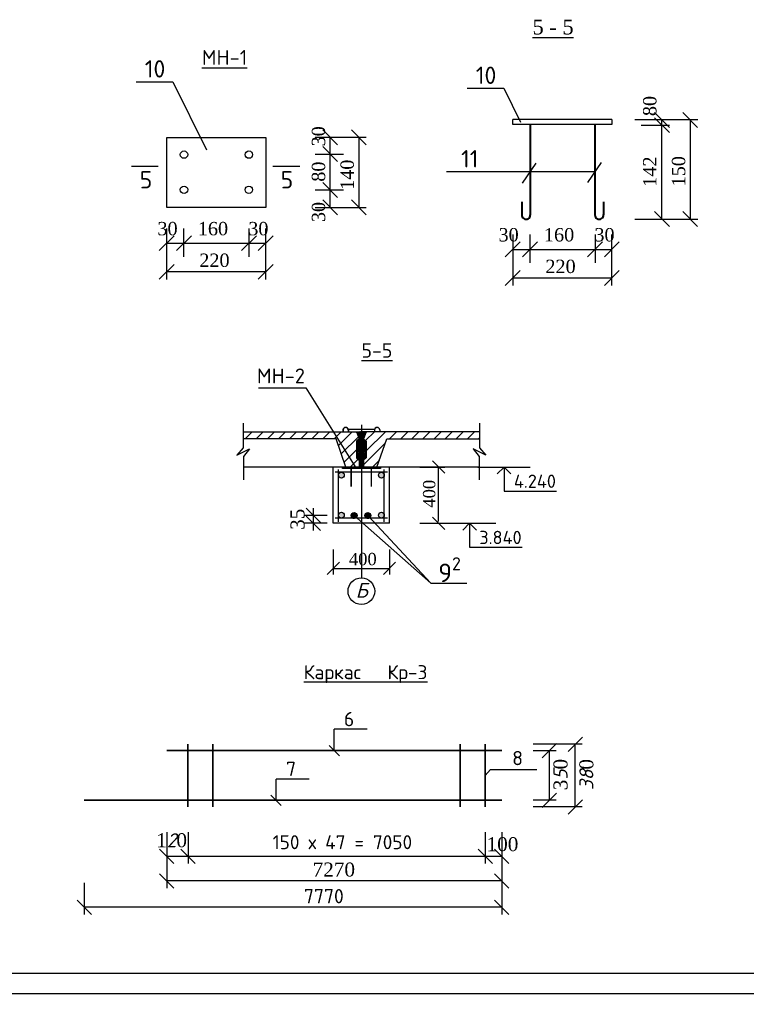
# Model space of a CAD drawing. Header units: millimetres. Extents: x -3143211 to -2549809, y 1060331 to 1341741.
# Tile 89 of 131: x -3095463 to -3077846, y 1202555 to 1226429. Entities that reach past the tile are written whole.
import ezdxf

# ---------------------------------------------------------------- set-up
doc = ezdxf.new("R2010")
doc.units = ezdxf.units.MM
doc.linetypes.add('ACAD_ISO10W100', pattern=[18, 12, -3, 0, -3])
doc.layers.add('Дераза', color=5, linetype='Continuous')
doc.styles.get("Standard").update_dxf_attribs({"font": 'isocpeui.ttf'})

# ---------------------------------------------------------------- blocks, each defined once
blk = doc.blocks.new('_Oblique')
at = {"color": 0, "linetype": 'ByBlock', "lineweight": -2}
blk.add_line((-0.5, -0.5), (0.5, 0.5), dxfattribs=at)

msp = doc.modelspace()

# ---------------------------------------------------------------- hatches: boundary and pattern name
h = msp.add_hatch()
h.set_pattern_fill('ANSI31', color=256, scale=60, style=0)
h.set_pattern_definition([(45, (-4839590, 702985.1), (-134.703842, 134.703842), [])])
h.paths.add_polyline_path([(-3087298.03297, 1216212.50067), (-3087229.87297, 1216263.62067), (-3087298.03297, 1216437.42867), (-3090044.79075, 1216437.42867), (-3090044.79075, 1216267.02867), (-3087792.19297, 1216267.02867), (-3087557.20105, 1215582.02067), (-3087229.87297, 1215582.02067), (-3087229.87297, 1215752.42067), (-3087298.03297, 1215803.54067)])
h.paths.add_polyline_path([(-3086565.11381, 1216267.02867), (-3084312.51604, 1216267.02867), (-3084312.51604, 1216437.42867), (-3087059.27381, 1216437.42867), (-3087127.43381, 1216263.62067), (-3087059.27381, 1216212.50067), (-3087059.27381, 1215803.54067), (-3087127.43381, 1215752.42067), (-3087127.43381, 1215582.02067), (-3086800.10574, 1215582.02067)])
h = msp.add_hatch(color=256)
h.paths.add_polyline_path([(-3087734.35297, 1214422.62157), (-3087734.35297, 1214405.9136, 0.319373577), (-3087679.01324, 1214344.82067), (-3087648.46377, 1214344.82067, 0.3521330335), (-3087592.6316, 1214414.26758, 0.9427893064)])
h.paths.add_polyline_path([(-3086622.66053, 1214414.26758, 1), (-3086764.87435, 1214414.26758, 0.3521330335), (-3086709.04218, 1214344.82067), (-3086678.4927, 1214344.82067, 0.3521330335)])
h.paths.add_polyline_path([(-3086623.15297, 1215378.21976), (-3086623.15297, 1215394.92773, 0.3193735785), (-3086678.4927, 1215456.02067), (-3086709.04218, 1215456.02067, 0.3521330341), (-3086764.87435, 1215386.57375, 0.942789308)])
h.paths.add_polyline_path([(-3087592.6316, 1215386.57375, 0.3521330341), (-3087648.46377, 1215456.02067), (-3087679.01324, 1215456.02067, 0.3193735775), (-3087734.35297, 1215394.92773), (-3087734.35297, 1215378.21976, 0.9427893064)])
h = msp.add_hatch(color=256)
h.paths.add_polyline_path([(-3087178.75297, 1215582.02067), (-3087638.53478, 1215582.02067), (-3087638.53478, 1215546.16317), (-3087178.75297, 1215546.16317)])
h.paths.add_polyline_path([(-3086718.772, 1215582.02067), (-3087178.75297, 1215582.02067), (-3087178.75297, 1215546.16317), (-3086718.97116, 1215546.16317)])
at = {"layer": 'Дераза'}
h = msp.add_hatch(dxfattribs=at)
h.set_pattern_fill('ANGLE', color=0)
h.set_pattern_definition([(0, (-306765.387, -100845.1255), (0, 6.985), [5.08, -1.905]), (90, (-306765.387, -100845.1255), (-6.985, 4e-16), [5.08, -1.905])])
h.paths.add_polyline_path([(-3086996.26735, 1214473.61004), (-3087048.65411, 1214473.61004, 0.3075690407), (-3087093.56764, 1214407.50331, 1), (-3086951.35383, 1214407.50331, 0.3075690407)])
h.paths.add_polyline_path([(-3087338.01511, 1214473.61004), (-3087373.24324, 1214473.61004, 0.2818157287), (-3087424.99557, 1214420.35565), (-3087424.99557, 1214389.08291, 0.4981928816), (-3087321.55628, 1214342.3075), (-3087344.3866, 1214384.12609), (-3087289.32332, 1214430.4044, 0.2423078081)])
h.paths.add_polyline_path([(-3087284.52227, 1214404.71928, 0.09265734), (-3087289.32332, 1214430.4044), (-3087344.3866, 1214384.12609), (-3087321.55628, 1214342.3075, 0.2743582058)])

# ---------------------------------------------------------------- linework, layer by layer
at = {"lineweight": 25}
for p, q in [((-3083504.67873, 1223884.91808), (-3083504.67873, 1224004.91808)), ((-3081104.67873, 1224004.91808), (-3083504.67873, 1224004.91808)), ((-3081104.67873, 1223884.91808), (-3083504.67873, 1223884.91808)), ((-3081104.67873, 1224004.91808), (-3081104.67873, 1223884.91808)), ((-3079020.04112, 1223997.31296), (-3080546.97545, 1223997.31296)), ((-3080395.57039, 1223871.06051), (-3079709.16523, 1223871.06051)), ((-3079892.44108, 1221594.95318), (-3079892.44108, 1223997.31296)), ((-3079207.67202, 1223997.31296), (-3079207.67202, 1221594.95318)), ((-3091896.11372, 1223573.31432), (-3089496.11372, 1223573.31432)), ((-3091896.11372, 1221878.57403), (-3091896.11372, 1223573.31432)), ((-3089496.11372, 1223573.31432), (-3089496.11372, 1221878.57403)), ((-3087058.84349, 1223575.6741), (-3088295.21106, 1223575.6741)), ((-3087936.4927, 1221878.57403), (-3087936.4927, 1223575.6741)), ((-3087241.48768, 1223575.6741), (-3087241.48768, 1221878.57403)), ((-3081515.01449, 1223509.90999), (-3081515.01449, 1221683.87113)), ((-3088295.21106, 1223170.145), (-3087608.8059, 1223170.145)), ((-3092753.42496, 1222876.52526), (-3092103.53777, 1222876.52526)), ((-3089322.81252, 1222876.52526), (-3088672.92533, 1222876.52526)), ((-3082948.50119, 1222950.56532), (-3083277.31372, 1222464.19529)), ((-3081367.52241, 1222963.64813), (-3081696.33495, 1222477.2781)), ((-3081515.01449, 1222742.22859), (-3085117.62902, 1222742.22859)), ((-3087608.8059, 1222299.35669), (-3088295.21106, 1222299.35669)), ((-3089496.11372, 1221878.57403), (-3091896.11372, 1221878.57403)), ((-3088295.21106, 1221878.57403), (-3087058.84349, 1221878.57403)), ((-3080546.97545, 1221594.95318), (-3079020.04112, 1221594.95318)), ((-3091900.95238, 1221368.0945), (-3091900.95238, 1220131.72693)), ((-3091480.16972, 1220681.68934), (-3091480.16972, 1221368.0945)), ((-3089904.1217, 1221368.0945), (-3089904.1217, 1220681.68934)), ((-3089498.5926, 1220131.72693), (-3089498.5926, 1221368.0945)), ((-3083509.51739, 1221219.2784), (-3083509.51739, 1219982.91083)), ((-3083088.73474, 1220532.87324), (-3083088.73474, 1221219.2784)), ((-3081512.68672, 1221219.2784), (-3081512.68672, 1220532.87324)), ((-3081107.15762, 1219982.91083), (-3081107.15762, 1221219.2784)), ((-3091900.95238, 1221009.37614), (-3089498.5926, 1221009.37614)), ((-3083509.51739, 1220860.56004), (-3081107.15762, 1220860.56004)), ((-3089498.5926, 1220314.37112), (-3091900.95238, 1220314.37112)), ((-3081107.15762, 1220165.55502), (-3083509.51739, 1220165.55502))]:
    msp.add_line(p, q, dxfattribs=at)
at = {"lineweight": 40}
for p, q in [((-3083084.07919, 1223884.91808), (-3083084.07919, 1221691.96871)), ((-3081515.30546, 1223884.91808), (-3081515.30546, 1221691.96871)), ((-3083288.3413, 1222009.6639), (-3083288.3413, 1221694.66791)), ((-3081311.04336, 1222009.6639), (-3081311.04336, 1221694.66791))]:
    msp.add_line(p, q, dxfattribs=at)
for p, q in [((-3087626.3653, 1216484.691), (-3087626.3653, 1216437.42867)), ((-3087623.06374, 1216485.23574), (-3087623.06374, 1216437.42867)), ((-3087507.14557, 1216500.65499), (-3086852.70572, 1216500.65499)), ((-3087507.14557, 1216497.35343), (-3086852.70572, 1216497.35343)), ((-3087497.60426, 1216485.23574), (-3087497.60426, 1216437.42867)), ((-3087494.30269, 1216484.691), (-3087494.30269, 1216437.42867)), ((-3087298.03297, 1216437.42867), (-3087178.75297, 1216437.42867)), ((-3087178.75297, 1215582.02067), (-3087178.55381, 1216437.42867)), ((-3087059.27381, 1216437.42867), (-3087178.55381, 1216437.42867)), ((-3086863.20325, 1216484.691), (-3086863.20325, 1216436.5634)), ((-3086859.90168, 1216485.23574), (-3086859.90168, 1216437.42867)), ((-3086734.44221, 1216485.23574), (-3086734.44221, 1216437.42867)), ((-3086731.14064, 1216484.691), (-3086731.14064, 1216437.42867)), ((-3084323.18621, 1215582.02067), (-3090034.12058, 1215582.02067)), ((-3087860.35297, 1214218.82067), (-3087860.35297, 1215582.02067)), ((-3087430.43105, 1215546.16317), (-3087430.43105, 1215109.76824)), ((-3087427.71331, 1215546.16317), (-3087427.71331, 1215109.76824)), ((-3087424.99557, 1215546.16317), (-3087424.99557, 1215109.76824)), ((-3086943.99337, 1215546.16317), (-3086943.99337, 1215109.76824)), ((-3086941.27563, 1215546.16317), (-3086941.27563, 1215109.76824)), ((-3086938.55789, 1215546.16317), (-3086938.55789, 1215109.76824)), ((-3086497.15297, 1214218.82067), (-3086497.15297, 1215582.02067)), ((-3085765.33058, 1215582.02067), (-3085158.62232, 1215582.02067)), ((-3085307.72232, 1214262.02067), (-3085307.72232, 1215582.02067)), ((-3086497.15297, 1214218.82067), (-3087860.35297, 1214218.82067)), ((-3085765.33058, 1214218.82067), (-3085158.62232, 1214218.82067)), ((-3087860.35297, 1213580.08584), (-3087860.35297, 1212973.37758)), ((-3086497.15297, 1213580.08584), (-3086497.15297, 1212973.37758)), ((-3087860.35297, 1213122.47758), (-3086497.15297, 1213122.47758)), ((-3091382.79043, 1207341.99192), (-3091382.79043, 1208861.99192)), ((-3091378.79043, 1207341.99192), (-3091378.79043, 1208861.99192)), ((-3091374.79043, 1207341.99192), (-3091374.79043, 1208861.99192)), ((-3090782.79043, 1207341.99192), (-3090782.79043, 1208861.99192)), ((-3090778.79043, 1207341.99192), (-3090778.79043, 1208861.99192)), ((-3090774.79043, 1207341.99192), (-3090774.79043, 1208861.99192)), ((-3084780.91274, 1207341.99192), (-3084780.91274, 1208861.99192)), ((-3084776.91274, 1207341.99192), (-3084776.91274, 1208861.99192)), ((-3084772.91274, 1207341.99192), (-3084772.91274, 1208861.99192)), ((-3084180.91274, 1207341.99192), (-3084180.91274, 1208861.99192)), ((-3084176.91274, 1207341.99192), (-3084176.91274, 1208861.99192)), ((-3084172.91274, 1207341.99192), (-3084172.91274, 1208861.99192)), ((-3081992.00408, 1207341.99192), (-3081992.00408, 1208861.99192)), ((-3083776.91274, 1208705.86998), (-3091898.79043, 1208705.86998)), ((-3083776.91274, 1208701.86998), (-3091898.79043, 1208701.86998)), ((-3083776.91274, 1208697.86998), (-3091898.79043, 1208697.86998)), ((-3082619.33099, 1207501.99192), (-3082619.33099, 1208701.86998)), ((-3083776.91274, 1207505.99192), (-3093898.79043, 1207505.99192)), ((-3083776.91274, 1207501.99192), (-3093898.79043, 1207501.99192)), ((-3083776.91274, 1207497.99192), (-3093898.79043, 1207497.99192)), ((-3057296.73173, 1202804.62022), (-3116696.73173, 1202804.62022))]:
    msp.add_line(p, q)
at = {"color": 7, "linetype": 'ACAD_ISO10W100'}
msp.add_line((-3087178.75297, 1216604.42067), (-3087178.75297, 1212893.85473), dxfattribs=at)
at = {"color": 7, "linetype": 'ByBlock'}
for p, q in [((-3086547.73934, 1215456.02067), (-3087814.75024, 1215456.02067)), ((-3087734.35297, 1214256.40815), (-3087734.35297, 1215519.86557)), ((-3086623.15297, 1214256.40815), (-3086623.15297, 1215519.86557)), ((-3088346.69581, 1214581.41324), (-3088346.69581, 1214045.07567)), ((-3088005.71005, 1214407.66824), (-3088571.69581, 1214407.66824)), ((-3086547.73934, 1214344.82067), (-3087814.75024, 1214344.82067)), ((-3088005.71005, 1214218.82067), (-3088571.69581, 1214218.82067)), ((-3087837.85158, 1208697.86998), (-3087837.85158, 1209225.39364)), ((-3087036.3244, 1209225.39364), (-3087837.85158, 1209225.39364)), ((-3081828.17875, 1208861.99192), (-3083016.38075, 1208861.99192)), ((-3082455.50566, 1208701.86998), (-3083016.38075, 1208701.86998)), ((-3084176.91274, 1208101.99192), (-3084044.44698, 1208251.53725)), ((-3084044.44698, 1208251.53725), (-3082922.39909, 1208251.53725)), ((-3089245.12815, 1207489.99192), (-3089245.12815, 1208017.51558)), ((-3088443.60096, 1208017.51558), (-3089245.12815, 1208017.51558)), ((-3082455.50566, 1207501.99192), (-3083016.38075, 1207501.99192)), ((-3081828.17875, 1207341.99192), (-3083016.38075, 1207341.99192)), ((-3091898.79043, 1206729.32073), (-3091898.79043, 1205964.86258)), ((-3091378.79043, 1206729.32073), (-3091378.79043, 1205964.86258)), ((-3084176.91274, 1206729.32073), (-3084176.91274, 1205964.86258)), ((-3083776.91274, 1206729.32073), (-3083776.91274, 1205964.86258)), ((-3083776.91274, 1206138.60758), (-3091898.79043, 1206138.60758)), ((-3091898.79043, 1206138.60758), (-3091898.79043, 1205374.14942)), ((-3083776.91274, 1206138.60758), (-3083776.91274, 1205374.14942)), ((-3093898.79043, 1205497.50904), (-3093898.79043, 1204733.05089)), ((-3083776.91274, 1205547.89442), (-3091898.79043, 1205547.89442)), ((-3083776.91274, 1205497.50904), (-3083776.91274, 1204733.05089)), ((-3083776.91274, 1204906.79589), (-3093898.79043, 1204906.79589))]:
    msp.add_line(p, q, dxfattribs=at)
at = {"color": 7}
for p, q in [((-3084357.34526, 1215582.02067), (-3083083.36848, 1215582.02067)), ((-3083720.35687, 1215582.02067), (-3083885.98655, 1215414.89249)), ((-3083720.35687, 1215582.02067), (-3083720.35687, 1214998.30188)), ((-3083720.35687, 1215582.02067), (-3083554.72718, 1215414.89249)), ((-3083720.35687, 1214998.30188), (-3082446.38009, 1214998.30188)), ((-3085192.78137, 1214218.82067), (-3083918.8046, 1214218.82067)), ((-3084555.79298, 1214218.82067), (-3084721.42267, 1214051.69249)), ((-3084555.79298, 1214218.82067), (-3084555.79298, 1213635.10188)), ((-3084555.79298, 1214218.82067), (-3084390.1633, 1214051.69249)), ((-3084555.79298, 1213635.10188), (-3083281.81621, 1213635.10188))]:
    msp.add_line(p, q, dxfattribs=at)
at = {"color": 0}
msp.add_line((-3057796.73173, 1203304.62022), (-3114696.73173, 1203304.62022), dxfattribs=at)
at = {"color": 7}
for points in [[(-3092636.24397, 1224921.39447), (-3091750.24722, 1224921.39447), (-3090936.23737, 1223271.40099)], [(-3084610.70909, 1224765.8401), (-3083724.71234, 1224765.8401), (-3083317.70742, 1223940.84336)]]:
    msp.add_lwpolyline(points, dxfattribs=at)
for points in [[(-3089669.02918, 1217502.86585), (-3088525.98867, 1217502.86585), (-3087309.26905, 1215564.86114)], [(-3090044.79075, 1216646.06669), (-3090044.79075, 1216044.82932), (-3090196.6618, 1215867.40124), (-3089891.96948, 1216020.84601), (-3090034.12058, 1215840.30974), (-3090034.12058, 1215273.32002)], [(-3084312.51604, 1216646.06669), (-3084312.51604, 1216044.82932), (-3084160.64499, 1215867.40124), (-3084465.3373, 1216020.84601), (-3084323.18621, 1215840.30974), (-3084323.18621, 1215273.32002)], [(-3090044.79075, 1216437.42867), (-3087298.03297, 1216437.42867), (-3087229.87297, 1216263.62067), (-3087298.03297, 1216212.50067), (-3087298.03297, 1215803.54067), (-3087229.87297, 1215752.42067), (-3087229.87297, 1215582.02067), (-3087557.20105, 1215582.02067), (-3087792.19297, 1216267.02867), (-3090044.79075, 1216267.02867)], [(-3084312.51604, 1216437.42867), (-3087059.27381, 1216437.42867), (-3087127.43381, 1216263.62067), (-3087059.27381, 1216212.50067), (-3087059.27381, 1215803.54067), (-3087127.43381, 1215752.42067), (-3087127.43381, 1215582.02067), (-3086800.10574, 1215582.02067), (-3086565.11381, 1216267.02867), (-3084312.51604, 1216267.02867)], [(-3087355.62918, 1214404.71928), (-3085497.64233, 1212768.5885), (-3084622.69105, 1212768.5885)], [(-3087022.46073, 1214407.50331), (-3085497.64233, 1212768.5885), (-3084622.69105, 1212768.5885)]]:
    msp.add_lwpolyline(points)
msp.add_lwpolyline([(-3087638.53478, 1215582.02067), (-3086718.772, 1215582.02067), (-3086718.97116, 1215546.16317), (-3087638.53478, 1215546.16317)], close=True)
at = {"color": 0}
msp.add_lwpolyline([(-3116696.73173, 1160804.62022), (-3057296.73173, 1160804.62022), (-3057296.73173, 1202804.62022), (-3116696.73173, 1202804.62022)], close=True, dxfattribs=at)
at = {"lineweight": 25}
for centre in [(-3091478.71486, 1223156.91859), (-3089905.57656, 1223156.91859), (-3091478.71486, 1222305.64279), (-3089905.57656, 1222305.64279)]:
    msp.add_circle(centre, 89.61927, dxfattribs=at)
at = {"color": 7, "linetype": 'ByBlock'}
for centre in [(-3087663.7385, 1215386.57375), (-3086693.76744, 1215386.57375), (-3087663.7385, 1214414.26758), (-3086693.76744, 1214414.26758), (-3087355.62918, 1214404.71928), (-3087022.46073, 1214407.50331)]:
    msp.add_circle(centre, 71.10691, dxfattribs=at)
msp.add_circle((-3087178.75297, 1212570.90462), 322.95011)
at = {"lineweight": 40}
for centre, start, end in [((-3083186.50121, 1221690.70909), 173.17213288, 3.05206958), ((-3081412.88344, 1221690.70909), 176.94793042, 6.82786712)]:
    msp.add_arc(centre, 102.56751, start, end, dxfattribs=at)
for centre, radius, start, end in [((-3087560.334, 1216475.18574), 66.71194, 8.19150563, 171.80849437), ((-3087560.334, 1216476.20574), 63.37634, 8.19150563, 171.80849437), ((-3087507.14557, 1216499.00421), 1.65078, 90, 270), ((-3086797.17195, 1216475.18574), 66.71194, 8.19150563, 171.80849437), ((-3086797.17195, 1216476.20574), 63.37634, 8.19150563, 171.80849437), ((-3086852.70572, 1216499.00421), 1.65078, 270, 90)]:
    msp.add_arc(centre, radius, start, end)
for p in [(-3087293.69864, 1216426.37613), (-3087272.61952, 1216426.37613), (-3087254.55404, 1216405.07639), (-3087250.84649, 1216426.37613), (-3087232.31721, 1216422.67287), (-3087223.05258, 1216397.66802), (-3087209.61942, 1216431.93194), (-3087203.13474, 1216421.28299), (-3087189.23778, 1216422.20835), (-3087189.23778, 1216396.74267), (-3087168.06901, 1216422.20835), (-3087168.06901, 1216396.74267), (-3087154.17205, 1216421.28299), (-3087147.68737, 1216431.93194), (-3087134.25421, 1216397.66802), (-3087124.98957, 1216422.67287), (-3087106.4603, 1216426.37613), (-3087102.75275, 1216405.07639), (-3087084.68727, 1216426.37613), (-3087063.60814, 1216426.37613), (-3087282.55723, 1216203.83761), (-3087275.17323, 1216187.23469), (-3087275.17323, 1216162.1432), (-3087266.59581, 1216383.31581), (-3087260.77571, 1216192.39971), (-3087258.19089, 1216224.5014), (-3087257.82325, 1216156.97634), (-3087251.77408, 1216356.92293), (-3087251.17737, 1216185.38951), (-3087248.2249, 1216204.20812), (-3087242.50944, 1216385.16652), (-3087242.50944, 1216316.176), (-3087238.99703, 1216163.24921), (-3087233.94333, 1216242.76332), (-3087232.31721, 1216300.43392), (-3087231.61303, 1216208.63581), (-3087230.46485, 1216331.45541), (-3087229.39868, 1216188.70936), (-3087224.96715, 1216224.5014), (-3087224.44397, 1216356.92293), (-3087223.98017, 1216287.93242), (-3087215.17933, 1216385.16652), (-3087214.82017, 1216210.32799), (-3087213.32414, 1216259.22431), (-3087212.39937, 1216300.43392), (-3087209.61942, 1216316.176), (-3087208.23085, 1216331.45541), (-3087205.54988, 1216246.52742), (-3087204.5233, 1216287.93242), (-3087202.818, 1216174.31844), (-3087200.60365, 1216192.39971), (-3087197.57482, 1216371.73966), (-3087196.56804, 1216266.22161), (-3087195.80447, 1216220.07371), (-3087192.47871, 1216361.09071), (-3087190.26718, 1216162.88054), (-3087187.58621, 1216238.12918), (-3087185.99403, 1216326.8268), (-3087185.99403, 1216293.48823), (-3087171.31276, 1216326.8268), (-3087171.31276, 1216293.48823), (-3087169.72058, 1216238.12918), (-3087167.0396, 1216162.88054), (-3087164.82808, 1216361.09071), (-3087161.50231, 1216220.07371), (-3087160.73874, 1216266.22161), (-3087159.73196, 1216371.73966), (-3087156.70314, 1216192.39971), (-3087154.48879, 1216174.31844), (-3087152.78349, 1216287.93242), (-3087151.75691, 1216246.52742), (-3087149.07593, 1216331.45541), (-3087147.68737, 1216316.176), (-3087144.90741, 1216300.43392), (-3087143.98265, 1216259.22431), (-3087142.48662, 1216210.32799), (-3087142.12746, 1216385.16652), (-3087133.32662, 1216287.93242), (-3087132.86282, 1216356.92293), (-3087132.33963, 1216224.5014), (-3087127.9081, 1216188.70936), (-3087126.84194, 1216331.45541), (-3087125.69375, 1216208.63581), (-3087124.98957, 1216300.43392), (-3087123.36346, 1216242.76332), (-3087118.30976, 1216163.24921), (-3087114.79734, 1216385.16652), (-3087114.79734, 1216316.176), (-3087109.08189, 1216204.20812), (-3087106.12942, 1216185.38951), (-3087105.5327, 1216356.92293), (-3087099.48354, 1216156.97634), (-3087099.1159, 1216224.5014), (-3087096.53107, 1216192.39971), (-3087090.71098, 1216383.31581), (-3087082.13356, 1216187.23469), (-3087082.13356, 1216162.1432), (-3087074.74956, 1216203.83761), (-3087285.13922, 1216115.6506), (-3087283.99669, 1216005.09287), (-3087282.65338, 1216045.35316), (-3087277.34233, 1215945.59), (-3087276.64946, 1216143.69326), (-3087274.06464, 1216098.30665), (-3087274.06464, 1216086.13142), (-3087274.06464, 1216065.8363), (-3087269.63311, 1215927.58245), (-3087268.55563, 1215970.20037), (-3087262.25195, 1216128.93367), (-3087261.8843, 1216023.03405), (-3087261.27627, 1215996.22642), (-3087256.61568, 1216078.8097), (-3087254.07893, 1216051.83801), (-3087250.43925, 1216143.69326), (-3087249.09593, 1216032.19358), (-3087245.7334, 1216005.09287), (-3087245.7334, 1215978.25206), (-3087244.53432, 1216110.11506), (-3087242.31714, 1216126.35116), (-3087240.47326, 1216095.35547), (-3087237.67351, 1215929.22671), (-3087236.04173, 1216068.05015), (-3087236.04173, 1216062.14594), (-3087235.66278, 1215954.76797), (-3087234.99253, 1216044.68218), (-3087227.60571, 1216011.80261), (-3087222.57464, 1216109.70953), (-3087221.56503, 1216034.61573), (-3087219.06222, 1216144.06193), (-3087215.73928, 1216126.71983), (-3087215.52435, 1215987.6457), (-3087213.18274, 1215942.97246), (-3087212.04587, 1216084.65491), (-3087211.67822, 1216062.14594), (-3087204.78348, 1215967.51647), (-3087202.818, 1216154.02516), (-3087199.86553, 1216112.69757), (-3087198.44303, 1216048.51816), (-3087196.54259, 1216124.50598), (-3087195.3831, 1216021.19625), (-3087195.3831, 1215935.97885), (-3087195.13423, 1216099.29468), (-3087191.79998, 1215993.18308), (-3087188.05283, 1216081.33322), (-3087186.94424, 1216142.95593), (-3087170.36254, 1216142.95593), (-3087169.25395, 1216081.33322), (-3087165.50681, 1215993.18308), (-3087162.17256, 1216099.29468), (-3087161.92369, 1216021.19625), (-3087161.92369, 1215935.97885), (-3087160.7642, 1216124.50598), (-3087158.86376, 1216048.51816), (-3087157.44126, 1216112.69757), (-3087154.48879, 1216154.02516), (-3087152.52331, 1215967.51647), (-3087145.62856, 1216062.14594), (-3087145.26092, 1216084.65491), (-3087144.12405, 1215942.97246), (-3087141.78244, 1215987.6457), (-3087141.56751, 1216126.71983), (-3087138.24457, 1216144.06193), (-3087135.74176, 1216034.61573), (-3087134.73215, 1216109.70953), (-3087129.70108, 1216011.80261), (-3087122.31426, 1216044.68218), (-3087121.64401, 1215954.76797), (-3087121.26505, 1216068.05015), (-3087121.26505, 1216062.14594), (-3087119.63328, 1215929.22671), (-3087116.83353, 1216095.35547), (-3087114.98965, 1216126.35116), (-3087112.77247, 1216110.11506), (-3087111.57338, 1216005.09287), (-3087111.57338, 1215978.25206), (-3087108.21085, 1216032.19358), (-3087106.86754, 1216143.69326), (-3087103.22786, 1216051.83801), (-3087100.69111, 1216078.8097), (-3087096.03051, 1215996.22642), (-3087095.42249, 1216023.03405), (-3087095.05484, 1216128.93367), (-3087088.75115, 1215970.20037), (-3087087.67367, 1215927.58245), (-3087083.24215, 1216098.30665), (-3087083.24215, 1216086.13142), (-3087083.24215, 1216065.8363), (-3087080.65732, 1216143.69326), (-3087079.96446, 1215945.59), (-3087074.65341, 1216045.35316), (-3087073.31009, 1216005.09287), (-3087072.16757, 1216115.6506), (-3087284.17203, 1215835.25162), (-3087277.34233, 1215904.99422), (-3087273.9091, 1215875.43265), (-3087273.05503, 1215853.20571), (-3087270.87745, 1215812.3703), (-3087261.64957, 1215788.31293), (-3087252.52634, 1215896.80612), (-3087250.81538, 1215859.18918), (-3087250.81538, 1215829.26816), (-3087242.26341, 1215790.7959), (-3087235.15373, 1215860.9385), (-3087234.52308, 1215896.8135), (-3087229.55988, 1215808.76105), (-3087228.35797, 1215768.26666), (-3087226.01353, 1215835.25162), (-3087220.17929, 1215730.80824), (-3087218.31562, 1215882.27327), (-3087216.72909, 1215705.14348), (-3087215.9627, 1215694.80052), (-3087214.85128, 1215914.50768), (-3087208.90675, 1215855.76979), (-3087208.90675, 1215816.44407), (-3087202.06291, 1215754.88957), (-3087201.40115, 1215720.84869), (-3087200.94468, 1215682.2216), (-3087199.87684, 1215785.90738), (-3087194.15174, 1215681.01053), (-3087192.97078, 1215736.93548), (-3087192.20439, 1215705.14348), (-3087190.01266, 1215897.06051), (-3087167.29413, 1215897.06051), (-3087165.1024, 1215705.14348), (-3087164.336, 1215736.93548), (-3087163.15504, 1215681.01053), (-3087157.42995, 1215785.90738), (-3087156.36211, 1215682.2216), (-3087155.90564, 1215720.84869), (-3087155.24388, 1215754.88957), (-3087148.40003, 1215855.76979), (-3087148.40003, 1215816.44407), (-3087142.45551, 1215914.50768), (-3087141.34409, 1215694.80052), (-3087140.57769, 1215705.14348), (-3087138.99117, 1215882.27327), (-3087137.12749, 1215730.80824), (-3087131.29326, 1215835.25162), (-3087128.94882, 1215768.26666), (-3087127.74691, 1215808.76105), (-3087122.78371, 1215896.8135), (-3087122.15306, 1215860.9385), (-3087115.04338, 1215790.7959), (-3087106.49141, 1215859.18918), (-3087106.49141, 1215829.26816), (-3087104.78045, 1215896.80612), (-3087095.65721, 1215788.31293), (-3087086.42934, 1215812.3703), (-3087084.25175, 1215853.20571), (-3087083.39769, 1215875.43265), (-3087079.96446, 1215904.99422), (-3087073.13475, 1215835.25162), (-3087223.65944, 1215628.53261), (-3087223.65944, 1215606.6983), (-3087220.20924, 1215590.99493), (-3087215.61086, 1215643.471), (-3087211.77887, 1215676.03168), (-3087209.47968, 1215620.87171), (-3087208.71329, 1215597.889), (-3087204.8813, 1215654.9642), (-3087202.58211, 1215618.1915), (-3087200.28292, 1215635.04512), (-3087194.91814, 1215609.76377), (-3087190.31976, 1215587.16263), (-3087189.16875, 1215662.24169), (-3087189.16875, 1215621.25512), (-3087185.33676, 1215599.0374), (-3087184.57037, 1215644.62124), (-3087172.73642, 1215644.62124), (-3087171.97002, 1215599.0374), (-3087168.13804, 1215662.24169), (-3087168.13804, 1215621.25512), (-3087166.98703, 1215587.16263), (-3087162.38865, 1215609.76377), (-3087157.02387, 1215635.04512), (-3087154.72468, 1215618.1915), (-3087152.42549, 1215654.9642), (-3087148.5935, 1215597.889), (-3087147.8271, 1215620.87171), (-3087145.52791, 1215676.03168), (-3087141.69593, 1215643.471), (-3087137.09755, 1215590.99493), (-3087133.64734, 1215628.53261), (-3087133.64734, 1215606.6983)]:
    msp.add_point(p)

# ---------------------------------------------------------------- block references
at = {"color": 7, "xscale": 360.0000000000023, "yscale": 360.0000000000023, "zscale": 360.0000000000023, "rotation": 90}
for p in [(-3079892.44108, 1223997.31296), (-3079892.44108, 1223871.06051), (-3079207.67202, 1223997.31296), (-3087936.4927, 1223575.6741), (-3087241.48768, 1223575.6741), (-3087936.4927, 1223170.145), (-3087936.4927, 1222299.35669), (-3087936.4927, 1221878.57403), (-3087241.48768, 1221878.57403), (-3079892.44108, 1221594.95318), (-3079207.67202, 1221594.95318)]:
    msp.add_blockref('_Oblique', p, dxfattribs=at)
at = {"color": 7, "xscale": 359.9999999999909, "yscale": 359.9999999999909, "zscale": 359.9999999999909}
for p in [(-3091900.95238, 1221009.37614), (-3091480.16972, 1221009.37614), (-3089904.1217, 1221009.37614), (-3089498.5926, 1221009.37614), (-3083509.51739, 1220860.56004), (-3083088.73474, 1220860.56004), (-3081512.68672, 1220860.56004), (-3081107.15762, 1220860.56004), (-3091900.95238, 1220314.37112), (-3089498.5926, 1220314.37112), (-3083509.51739, 1220165.55502), (-3081107.15762, 1220165.55502)]:
    msp.add_blockref('_Oblique', p, dxfattribs=at)
for p, xscale, yscale, zscale, rotation in [((-3085307.72232, 1215582.02067), 298.1999999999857, 298.1999999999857, 298.1999999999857, 90), ((-3085307.72232, 1214218.82067), 298.1999999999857, 298.1999999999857, 298.1999999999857, 90), ((-3087837.85158, 1208705.86998), -250, 250, 250, 180), ((-3089245.12815, 1207497.99192), -250, 250, 250, 180)]:
    msp.add_blockref('_Oblique', p, dxfattribs=dict(xscale=xscale, yscale=yscale, zscale=zscale, rotation=rotation))
at = {"color": 7, "linetype": 'ByBlock'}
for p, xscale, yscale, zscale, rotation in [((-3088346.69581, 1214407.66824), 347.4899999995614, 347.4899999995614, 347.4899999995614, 270), ((-3088346.69581, 1214218.82067), 347.4899999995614, 347.4899999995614, 347.4899999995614, 270), ((-3081992.00408, 1208861.99192), -347.4899999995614, 347.4900000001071, 347.49, 90), ((-3082619.33099, 1208701.86998), -347.4899999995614, 347.4900000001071, 347.49, 90), ((-3082619.33099, 1207501.99192), -347.4899999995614, 347.4900000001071, 347.49, 90), ((-3081992.00408, 1207341.99192), -347.4899999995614, 347.4900000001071, 347.49, 90), ((-3091898.79043, 1206138.60758), -347.4899999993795, 347.4899999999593, 347.49, 180), ((-3091378.79043, 1206138.60758), -347.4899999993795, 347.4899999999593, 347.49, 180), ((-3084176.91274, 1206138.60758), -347.4899999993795, 347.4899999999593, 347.49, 180), ((-3083776.91274, 1206138.60758), -347.4899999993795, 347.4899999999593, 347.49, 180), ((-3091898.79043, 1205547.89442), -347.4899999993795, 347.4899999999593, 347.49, 180), ((-3083776.91274, 1205547.89442), -347.4899999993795, 347.4899999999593, 347.49, 180), ((-3093898.79043, 1204906.79589), -347.4899999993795, 347.4899999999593, 347.49, 180), ((-3083776.91274, 1204906.79589), -347.4899999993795, 347.4899999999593, 347.49, 180)]:
    msp.add_blockref('_Oblique', p, dxfattribs=dict(at, xscale=xscale, yscale=yscale, zscale=zscale, rotation=rotation))
at = {"xscale": 298.1999999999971, "yscale": 298.1999999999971, "zscale": 298.1999999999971}
for p in [(-3087860.35297, 1213122.47758), (-3086497.15297, 1213122.47758)]:
    msp.add_blockref('_Oblique', p, dxfattribs=at)

# ---------------------------------------------------------------- texts
at = {"ltscale": 0.008, "attachment_point": 5}
for s, insert, char_height in [('{\\fTimes New Roman|b0|i0|c204|p18;\\L5\\fTimes New Roman|b0|i0|c238|p18; - \\fTimes New Roman|b0|i0|c204|p18;5}', (-3082531.38635, 1226248.90892), 360), ('{\\fISOCPEUR|b0|i0|c204|p34;10}', (-3092180.81334, 1225236.44458), 420), ('{\\fISOCPEUR|b0|i0|c204|p34;10}', (-3084155.27846, 1225080.89021), 420), ('{\\fISOCPEUR|b0|i0|c204|p34;11}', (-3084552.24137, 1223057.2787), 420), ('{\\fISOCPEUR|b0|i0|c204|p34;5}', (-3092400.14327, 1222547.16666), 420), ('{\\fISOCPEUR|b0|i0|c204|p34;5}', (-3088982.83712, 1222547.16666), 420)]:
    msp.add_mtext(s, dxfattribs=dict(at, insert=insert, char_height=char_height))
for s, insert, char_height, width, attachment_point in [('\\pt6.8004;{\\fISOCPEUR|b0|i0|c204|p34;\\LМН-\\fISOCPEUR|b0|i0|c238|p34;1}', (-3090496.68382, 1225513.12437), 360, 1011.6, 5), ('{\\fSylfaen|b0|i0|c0|p18;30    16\\fSylfaen|b0|i0|c204|p18;0\\fSylfaen|b0|i0|c0|p18;    30}', (-3089431.31259, 1221525.14319), 324, 2990.0181065, 3), ('{\\fSylfaen|b0|i0|c0|p18;22\\fSylfaen|b0|i0|c204|p18;0}', (-3090374.38131, 1220758.03081), 324, 1471.7546023, 3), ('{\\fSylfaen|b0|i0|c0|p18;22\\fSylfaen|b0|i0|c204|p18;0}', (-3081982.94632, 1220609.21471), 324, 1471.7546023, 3), ('{\\fISOCPEUR|b0|i0|c204|p34;МН\\fISOCPEUR|b0|i0|c238|p34;-\\fISOCPEUR|b0|i0|c204|p34;2}', (-3089129.05159, 1217792.16704), 360, 1083.6, 5)]:
    msp.add_mtext(s, dxfattribs=dict(insert=insert, char_height=char_height, width=width, attachment_point=attachment_point))
at = {"rotation": 90}
for s, insert, char_height, attachment_point in [('{\\fSylfaen|b0|i0|c0|p18;142        8\\fSylfaen|b0|i0|c204|p18;0}', (-3080349.16934, 1224580.50643), 324, 3), ('{\\fSylfaen|b0|i0|c0|p18;30    8\\fSylfaen|b0|i0|c204|p18;0\\fSylfaen|b0|i0|c0|p18;   30}', (-3088380.93728, 1223845.53656), 324, 3), ('{\\fTimes New Roman|b0|i0|c204|p18;4\\fTimes New Roman|b0|i0|c238|p18;00}', (-3085533.48113, 1214934.77754), 298.2, 5)]:
    msp.add_mtext(s, dxfattribs=dict(at, insert=insert, char_height=char_height, attachment_point=attachment_point))
at = {"char_height": 324, "width": 1471.7546023, "attachment_point": 3, "rotation": 90}
for s, insert in [('{\\fSylfaen|b0|i0|c204|p18;150}', (-3079651.33171, 1223121.52425)), ('{\\fSylfaen|b0|i0|c204|p18;1\\fSylfaen|b0|i0|c0|p18;4\\fSylfaen|b0|i0|c204|p18;0}', (-3087685.14737, 1223035.57183))]:
    msp.add_mtext(s, dxfattribs=dict(at, insert=insert))
for s, insert, char_height, attachment_point in [('{\\fSylfaen|b0|i0|c0|p18;30     16\\fSylfaen|b0|i0|c204|p18;0\\fSylfaen|b0|i0|c0|p18;    30}', (-3081039.8776, 1221376.32709), 324, 3), ('{\\fTimes New Roman|b0|i0|c204|p18;4\\fTimes New Roman|b0|i0|c238|p18;00}', (-3087144.3961, 1213348.23639), 298.2, 5)]:
    msp.add_mtext(s, dxfattribs=dict(insert=insert, char_height=char_height, attachment_point=attachment_point))
at = {"color": 7, "attachment_point": 5}
for s, insert, char_height in [('{\\fISOCPEUR|b0|i0|c204|p34;\\L5-5}', (-3086801.29441, 1218408.77032), 350), ('{\\fISOCPEUR|b0|i0|c204|p34;4.2\\fISOCPEUR|b0|i0|c238|p34;40}', (-3082971.52194, 1215237.79539), 322.056), ('{\\fISOCPEUR|b0|i0|c204|p34;3.8\\fISOCPEUR|b0|i0|c238|p34;40}', (-3083806.95806, 1213874.59539), 322.056), ('Б', (-3087170.41627, 1212593.85473), 360)]:
    msp.add_mtext(s, dxfattribs=dict(at, insert=insert, char_height=char_height))
at = {"color": 7, "linetype": 'ByBlock', "insert": (-3088724.96934, 1214315.00403), "char_height": 340, "width": 472.3401586, "attachment_point": 5, "rotation": 90}
msp.add_mtext('{\\fTimes New Roman|b0|i0|c238|p18;35}', dxfattribs=at)
at = {"color": 7, "attachment_point": 5}
for s, insert, char_height, width in [('\\A1;{\\fISOCPEUR|b0|i0|c204|p34;9\\H0.7x;\\S2^ ;}', (-3085040.12767, 1213092.61655), 450, 737.8543909), ('{\\fISOCPEUR|b0|i0|c204|p34;\\LКаркас   Кр\\fISOCPEUR|b0|i0|c238|p34;-3}', (-3087077.74149, 1210561.56377), 340, 8125.6414953)]:
    msp.add_mtext(s, dxfattribs=dict(at, insert=insert, char_height=char_height, width=width))
at = {"color": 7, "linetype": 'ByBlock', "lineweight": 25, "char_height": 347.49, "attachment_point": 5}
for s, insert in [('{\\fISOCPEUR|b0|i0|c204|p34;6}', (-3087477.20006, 1209469.66856)), ('{\\fISOCPEUR|b0|i0|c204|p34;8}', (-3083390.79536, 1208524.89958)), ('{\\fISOCPEUR|b0|i0|c204|p34;7}', (-3088884.47663, 1208261.7905))]:
    msp.add_mtext(s, dxfattribs=dict(at, insert=insert))
at = {"color": 7, "linetype": 'ByBlock', "char_height": 340, "attachment_point": 5, "rotation": 90}
for s, insert in [('{\\fTimes New Roman|b0|i0|c238|p18;3}5{\\fTimes New Roman|b0|i0|c238|p18;0}', (-3082348.76609, 1208125.00829)), ('38{\\fTimes New Roman|b0|i0|c238|p18;0}', (-3081721.43918, 1208125.00829))]:
    msp.add_mtext(s, dxfattribs=dict(at, insert=insert))
at = {"color": 7, "linetype": 'ByBlock', "attachment_point": 5}
for s, insert, char_height in [('{\\fTimes New Roman|b0|i0|c238|p18;1}2{\\fTimes New Roman|b0|i0|c238|p18;0}', (-3091779.3774, 1206530.50622), 340), ('{\\fISOCPEUR|b0|i0|c238|p34;150 \\fISOCPEUR|b0|i0|c204|p34;х 47\\fISOCPEUR|b0|i0|c238|p34; = \\fISOCPEUR|b0|i0|c204|p34;705\\fISOCPEUR|b0|i0|c238|p34;0}', (-3087638.83095, 1206485.23324), 340), ('{\\fTimes New Roman|b0|i0|c238|p18;100}', (-3083757.81436, 1206434.66771), 340), ('{\\fTimes New Roman|b0|i0|c204|p18;727\\fTimes New Roman|b0|i0|c238|p18;0}', (-3087846.37067, 1205819.39009), 340), ('{\\fISOCPEUR|b0|i0|c204|p34;777\\fISOCPEUR|b0|i0|c238|p34;0}', (-3088089.37614, 1205175.93723), 347.49)]:
    msp.add_mtext(s, dxfattribs=dict(at, insert=insert, char_height=char_height))

doc.saveas('drawing.dxf')
